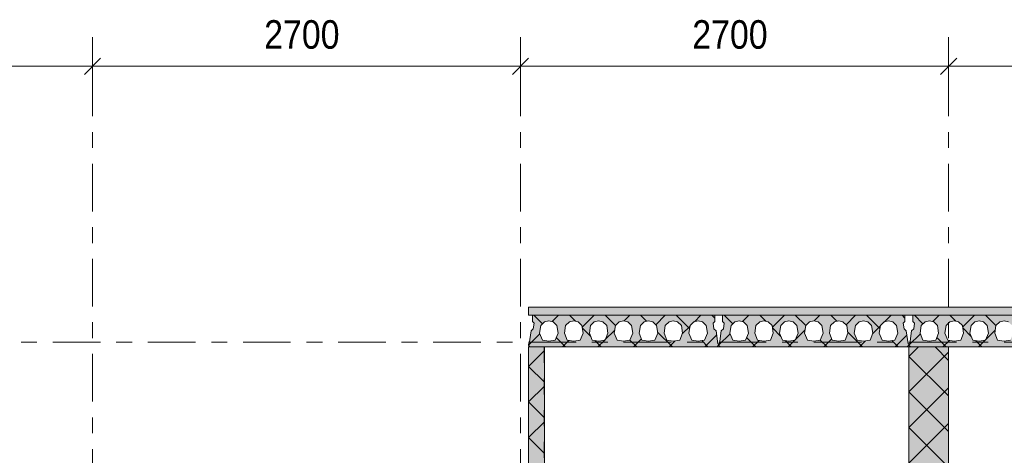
# Model space of a CAD drawing. Header units: millimetres. Extents: x -914 to -73, y -1403 to -809.
# Tile 30 of 79: x -721 to -659, y -1175 to -1148. Entities that reach past the tile are written whole.
import ezdxf

# ---------------------------------------------------------------- set-up
doc = ezdxf.new("R2010")
doc.units = ezdxf.units.MM
for name, pattern in [('XKITLINE00', [0]), ('XKITLINE01', [4, 1, -1, 1, -1]), ('XKITLINE03', [6, 3, -1, 1, -1])]:
    doc.linetypes.add(name, pattern=pattern)
for name, color, linetype, lineweight in [('Offset', 4, 'Continuous', 0), ('Onderdeel', 2, 'Continuous', 0), ('Stramien', 4, 'Continuous', 0)]:
    doc.layers.add(name, color=color, linetype=linetype, lineweight=lineweight)
doc.styles.add('ARIAL', font='arial.ttf')

msp = doc.modelspace()

# ---------------------------------------------------------------- hatches: boundary and pattern name
at = {"layer": 'Onderdeel'}
h = msp.add_hatch(color=256, dxfattribs=at)
h.paths.add_polyline_path([(-688.719, -1168.246), (-688.819, -1168.146), (-688.819, -1168.046), (-688.769, -1168.046), (-688.654, -1167.24), (-688.512, -1167.099), (-688.463, -1166.752), (-688.569, -1166.646), (-688.569, -1166.246), (-677.069, -1166.246), (-677.069, -1166.646), (-677.175, -1166.752), (-677.125, -1167.099), (-676.984, -1167.24), (-676.869, -1168.046), (-676.819, -1168.046), (-676.819, -1168.146), (-676.919, -1168.246)], flags=17)
h.paths.add_polyline_path([(-687.529, -1166.596), (-687.8, -1166.663), (-688.038, -1166.893), (-688.114, -1167.378), (-687.934, -1167.82), (-687.529, -1167.896), (-687.123, -1167.82), (-686.944, -1167.378), (-687.019, -1166.893), (-687.257, -1166.663)])
h.paths.add_polyline_path([(-685.959, -1166.596), (-686.23, -1166.663), (-686.468, -1166.893), (-686.544, -1167.378), (-686.364, -1167.82), (-685.959, -1167.896), (-685.553, -1167.82), (-685.374, -1167.378), (-685.449, -1166.893), (-685.687, -1166.663)])
h.paths.add_polyline_path([(-684.389, -1166.596), (-684.66, -1166.663), (-684.898, -1166.893), (-684.974, -1167.378), (-684.794, -1167.82), (-684.389, -1167.896), (-683.983, -1167.82), (-683.804, -1167.378), (-683.879, -1166.893), (-684.117, -1166.663)])
h.paths.add_polyline_path([(-682.819, -1166.596), (-683.09, -1166.663), (-683.328, -1166.893), (-683.404, -1167.378), (-683.224, -1167.82), (-682.819, -1167.896), (-682.413, -1167.82), (-682.234, -1167.378), (-682.309, -1166.893), (-682.547, -1166.663)])
h.paths.add_polyline_path([(-681.249, -1166.596), (-681.52, -1166.663), (-681.758, -1166.893), (-681.834, -1167.378), (-681.654, -1167.82), (-681.249, -1167.896), (-680.843, -1167.82), (-680.664, -1167.378), (-680.739, -1166.893), (-680.977, -1166.663)])
h.paths.add_polyline_path([(-679.679, -1166.596), (-679.95, -1166.663), (-680.188, -1166.893), (-680.264, -1167.378), (-680.084, -1167.82), (-679.679, -1167.896), (-679.273, -1167.82), (-679.094, -1167.378), (-679.169, -1166.893), (-679.407, -1166.663)])
h.paths.add_polyline_path([(-678.109, -1166.596), (-678.38, -1166.663), (-678.618, -1166.893), (-678.694, -1167.378), (-678.514, -1167.82), (-678.109, -1167.896), (-677.703, -1167.82), (-677.524, -1167.378), (-677.599, -1166.893), (-677.837, -1166.663)])
for points in [[(-514.814, -1166.246), (-688.818, -1166.246), (-688.818, -1165.746), (-514.814, -1165.746)], [(-687.813, -1182.946), (-688.813, -1182.946), (-688.813, -1168.246), (-687.813, -1168.246)], [(-662.318, -1213.746), (-664.818, -1213.746), (-664.818, -1168.246), (-662.318, -1168.246)]]:
    msp.add_hatch(color=256, dxfattribs=at).paths.add_polyline_path(points, flags=17)
h = msp.add_hatch(color=256, dxfattribs=at)
h.paths.add_polyline_path([(-676.719, -1168.246), (-676.819, -1168.146), (-676.819, -1168.046), (-676.769, -1168.046), (-676.654, -1167.24), (-676.512, -1167.099), (-676.463, -1166.752), (-676.569, -1166.646), (-676.569, -1166.246), (-665.069, -1166.246), (-665.069, -1166.646), (-665.175, -1166.752), (-665.125, -1167.099), (-664.984, -1167.24), (-664.869, -1168.046), (-664.819, -1168.046), (-664.819, -1168.146), (-664.919, -1168.246)], flags=17)
h.paths.add_polyline_path([(-675.529, -1166.596), (-675.8, -1166.663), (-676.038, -1166.893), (-676.114, -1167.378), (-675.934, -1167.82), (-675.529, -1167.896), (-675.123, -1167.82), (-674.944, -1167.378), (-675.019, -1166.893), (-675.257, -1166.663)])
h.paths.add_polyline_path([(-673.959, -1166.596), (-674.23, -1166.663), (-674.468, -1166.893), (-674.544, -1167.378), (-674.364, -1167.82), (-673.959, -1167.896), (-673.553, -1167.82), (-673.374, -1167.378), (-673.449, -1166.893), (-673.687, -1166.663)])
h.paths.add_polyline_path([(-672.389, -1166.596), (-672.66, -1166.663), (-672.898, -1166.893), (-672.974, -1167.378), (-672.794, -1167.82), (-672.389, -1167.896), (-671.983, -1167.82), (-671.804, -1167.378), (-671.879, -1166.893), (-672.117, -1166.663)])
h.paths.add_polyline_path([(-670.819, -1166.596), (-671.09, -1166.663), (-671.328, -1166.893), (-671.404, -1167.378), (-671.224, -1167.82), (-670.819, -1167.896), (-670.413, -1167.82), (-670.234, -1167.378), (-670.309, -1166.893), (-670.547, -1166.663)])
h.paths.add_polyline_path([(-669.249, -1166.596), (-669.52, -1166.663), (-669.758, -1166.893), (-669.834, -1167.378), (-669.654, -1167.82), (-669.249, -1167.896), (-668.843, -1167.82), (-668.664, -1167.378), (-668.739, -1166.893), (-668.977, -1166.663)])
h.paths.add_polyline_path([(-667.679, -1166.596), (-667.95, -1166.663), (-668.188, -1166.893), (-668.264, -1167.378), (-668.084, -1167.82), (-667.679, -1167.896), (-667.273, -1167.82), (-667.094, -1167.378), (-667.169, -1166.893), (-667.407, -1166.663)])
h.paths.add_polyline_path([(-666.109, -1166.596), (-666.38, -1166.663), (-666.618, -1166.893), (-666.694, -1167.378), (-666.514, -1167.82), (-666.109, -1167.896), (-665.703, -1167.82), (-665.524, -1167.378), (-665.599, -1166.893), (-665.837, -1166.663)])
h = msp.add_hatch(color=256, dxfattribs=at)
h.paths.add_polyline_path([(-664.719, -1168.246), (-664.819, -1168.146), (-664.819, -1168.046), (-664.769, -1168.046), (-664.654, -1167.24), (-664.512, -1167.099), (-664.463, -1166.752), (-664.569, -1166.646), (-664.569, -1166.246), (-653.069, -1166.246), (-653.069, -1166.646), (-653.175, -1166.752), (-653.125, -1167.099), (-652.984, -1167.24), (-652.869, -1168.046), (-652.819, -1168.046), (-652.819, -1168.146), (-652.919, -1168.246)], flags=17)
h.paths.add_polyline_path([(-663.529, -1166.596), (-663.8, -1166.663), (-664.038, -1166.893), (-664.114, -1167.378), (-663.934, -1167.82), (-663.529, -1167.896), (-663.123, -1167.82), (-662.944, -1167.378), (-663.019, -1166.893), (-663.257, -1166.663)])
h.paths.add_polyline_path([(-661.959, -1166.596), (-662.23, -1166.663), (-662.468, -1166.893), (-662.544, -1167.378), (-662.364, -1167.82), (-661.959, -1167.896), (-661.553, -1167.82), (-661.374, -1167.378), (-661.449, -1166.893), (-661.687, -1166.663)])
h.paths.add_polyline_path([(-660.389, -1166.596), (-660.66, -1166.663), (-660.898, -1166.893), (-660.974, -1167.378), (-660.794, -1167.82), (-660.389, -1167.896), (-659.983, -1167.82), (-659.804, -1167.378), (-659.879, -1166.893), (-660.117, -1166.663)])
h.paths.add_polyline_path([(-658.819, -1166.596), (-659.09, -1166.663), (-659.328, -1166.893), (-659.404, -1167.378), (-659.224, -1167.82), (-658.819, -1167.896), (-658.413, -1167.82), (-658.234, -1167.378), (-658.309, -1166.893), (-658.547, -1166.663)])
h.paths.add_polyline_path([(-657.249, -1166.596), (-657.52, -1166.663), (-657.758, -1166.893), (-657.834, -1167.378), (-657.654, -1167.82), (-657.249, -1167.896), (-656.843, -1167.82), (-656.664, -1167.378), (-656.739, -1166.893), (-656.977, -1166.663)])
h.paths.add_polyline_path([(-655.679, -1166.596), (-655.95, -1166.663), (-656.188, -1166.893), (-656.264, -1167.378), (-656.084, -1167.82), (-655.679, -1167.896), (-655.273, -1167.82), (-655.094, -1167.378), (-655.169, -1166.893), (-655.407, -1166.663)])
h.paths.add_polyline_path([(-654.109, -1166.596), (-654.38, -1166.663), (-654.618, -1166.893), (-654.694, -1167.378), (-654.514, -1167.82), (-654.109, -1167.896), (-653.703, -1167.82), (-653.524, -1167.378), (-653.599, -1166.893), (-653.837, -1166.663)])

# ---------------------------------------------------------------- linework, layer by layer
at = {"layer": 'Offset', "linetype": 'XKITLINE00', "lineweight": 0}
for p, q in [((-716.314, -1152.704), (-716.314, -1148.744)), ((-716.314, -1152.704), (-716.314, -1148.744)), ((-689.314, -1152.704), (-689.314, -1148.744)), ((-689.314, -1152.704), (-689.314, -1148.744)), ((-662.314, -1152.704), (-662.314, -1148.744)), ((-662.314, -1152.704), (-662.314, -1148.744)), ((-715.805, -1150.035), (-716.823, -1151.053)), ((-715.805, -1150.035), (-716.823, -1151.053)), ((-688.805, -1150.035), (-689.823, -1151.053)), ((-688.805, -1150.035), (-689.823, -1151.053)), ((-661.805, -1150.035), (-662.823, -1151.053)), ((-661.805, -1150.035), (-662.823, -1151.053)), ((-743.314, -1150.544), (-716.314, -1150.544)), ((-716.314, -1150.544), (-689.314, -1150.544)), ((-689.314, -1150.544), (-662.314, -1150.544)), ((-662.314, -1150.544), (-635.314, -1150.544))]:
    msp.add_line(p, q, dxfattribs=at)
at = {"layer": 'Offset'}
for p in [(-716.314, -1150.544), (-716.314, -1150.544), (-689.314, -1150.544), (-689.314, -1150.544), (-662.314, -1150.544), (-662.314, -1150.544)]:
    msp.add_point(p, dxfattribs=at)
at = {"layer": 'Onderdeel', "linetype": 'XKITLINE00', "lineweight": 0}
for p, q in [((-514.814, -1165.746), (-688.818, -1165.746)), ((-688.818, -1166.246), (-688.818, -1165.746)), ((-688.818, -1166.246), (-514.814, -1166.246)), ((-688.569, -1166.646), (-688.569, -1166.246)), ((-688.569, -1166.246), (-677.069, -1166.246)), ((-687.931, -1166.789), (-688.474, -1166.246)), ((-687.32, -1166.648), (-686.919, -1166.246)), ((-685.852, -1166.622), (-686.229, -1166.246)), ((-685.432, -1167.005), (-684.674, -1166.246)), ((-683.328, -1166.902), (-683.984, -1166.246)), ((-682.787, -1166.604), (-682.429, -1166.246)), ((-681.361, -1166.624), (-681.738, -1166.246)), ((-680.786, -1166.848), (-680.184, -1166.246)), ((-678.649, -1167.091), (-679.493, -1166.246)), ((-678.349, -1166.657), (-677.938, -1166.246)), ((-677.069, -1166.426), (-677.248, -1166.246)), ((-677.069, -1166.246), (-677.069, -1166.646)), ((-676.569, -1166.646), (-676.569, -1166.246)), ((-676.569, -1166.246), (-665.069, -1166.246)), ((-675.931, -1166.789), (-676.474, -1166.246)), ((-675.32, -1166.648), (-674.919, -1166.246)), ((-673.852, -1166.622), (-674.229, -1166.246)), ((-673.432, -1167.005), (-672.674, -1166.246)), ((-671.328, -1166.902), (-671.984, -1166.246)), ((-670.787, -1166.604), (-670.429, -1166.246)), ((-669.361, -1166.624), (-669.738, -1166.246)), ((-668.786, -1166.848), (-668.184, -1166.246)), ((-666.649, -1167.091), (-667.493, -1166.246)), ((-666.349, -1166.657), (-665.938, -1166.246)), ((-665.069, -1166.426), (-665.248, -1166.246)), ((-665.069, -1166.246), (-665.069, -1166.646)), ((-664.569, -1166.646), (-664.569, -1166.246)), ((-653.069, -1166.246), (-664.569, -1166.246)), ((-663.931, -1166.789), (-664.474, -1166.246)), ((-663.32, -1166.648), (-662.919, -1166.246)), ((-661.852, -1166.622), (-662.229, -1166.246)), ((-661.432, -1167.005), (-660.674, -1166.246)), ((-659.328, -1166.902), (-659.984, -1166.246)), ((-688.463, -1166.752), (-688.569, -1166.646)), ((-688.512, -1167.099), (-688.463, -1166.752)), ((-687.8, -1166.663), (-688.038, -1166.893)), ((-687.529, -1166.596), (-687.8, -1166.663)), ((-687.257, -1166.663), (-687.529, -1166.596)), ((-687.019, -1166.893), (-687.257, -1166.663)), ((-687.257, -1166.663), (-687.257, -1166.663)), ((-686.23, -1166.663), (-686.468, -1166.893)), ((-685.959, -1166.596), (-686.23, -1166.663)), ((-685.687, -1166.663), (-685.959, -1166.596)), ((-685.449, -1166.893), (-685.687, -1166.663)), ((-685.687, -1166.663), (-685.687, -1166.663)), ((-684.66, -1166.663), (-684.898, -1166.893)), ((-684.389, -1166.596), (-684.66, -1166.663)), ((-684.117, -1166.663), (-684.389, -1166.596)), ((-683.879, -1166.893), (-684.117, -1166.663)), ((-684.117, -1166.663), (-684.117, -1166.663)), ((-683.09, -1166.663), (-683.328, -1166.893)), ((-682.819, -1166.596), (-683.09, -1166.663)), ((-682.547, -1166.663), (-682.819, -1166.596)), ((-682.309, -1166.893), (-682.547, -1166.663)), ((-682.547, -1166.663), (-682.547, -1166.663)), ((-681.52, -1166.663), (-681.758, -1166.893)), ((-681.249, -1166.596), (-681.52, -1166.663)), ((-680.977, -1166.663), (-681.249, -1166.596)), ((-680.739, -1166.893), (-680.977, -1166.663)), ((-680.977, -1166.663), (-680.977, -1166.663)), ((-679.95, -1166.663), (-680.188, -1166.893)), ((-679.679, -1166.596), (-679.95, -1166.663)), ((-679.407, -1166.663), (-679.679, -1166.596)), ((-679.169, -1166.893), (-679.407, -1166.663)), ((-679.407, -1166.663), (-679.407, -1166.663)), ((-678.38, -1166.663), (-678.618, -1166.893)), ((-678.109, -1166.596), (-678.38, -1166.663)), ((-677.837, -1166.663), (-678.109, -1166.596)), ((-677.599, -1166.893), (-677.837, -1166.663)), ((-677.837, -1166.663), (-677.837, -1166.663)), ((-677.069, -1166.646), (-677.175, -1166.752)), ((-677.175, -1166.752), (-677.174, -1166.752)), ((-677.175, -1166.752), (-677.125, -1167.099)), ((-677.069, -1166.646), (-677.068, -1166.646)), ((-676.463, -1166.752), (-676.569, -1166.646)), ((-676.512, -1167.099), (-676.463, -1166.752)), ((-675.8, -1166.663), (-676.038, -1166.893)), ((-675.529, -1166.596), (-675.8, -1166.663)), ((-675.257, -1166.663), (-675.529, -1166.596)), ((-675.019, -1166.893), (-675.257, -1166.663)), ((-675.257, -1166.663), (-675.257, -1166.663)), ((-674.23, -1166.663), (-674.468, -1166.893)), ((-673.959, -1166.596), (-674.23, -1166.663)), ((-673.687, -1166.663), (-673.959, -1166.596)), ((-673.449, -1166.893), (-673.687, -1166.663)), ((-673.687, -1166.663), (-673.687, -1166.663)), ((-672.66, -1166.663), (-672.898, -1166.893)), ((-672.389, -1166.596), (-672.66, -1166.663)), ((-672.117, -1166.663), (-672.389, -1166.596)), ((-671.879, -1166.893), (-672.117, -1166.663)), ((-672.117, -1166.663), (-672.117, -1166.663)), ((-671.09, -1166.663), (-671.328, -1166.893)), ((-670.819, -1166.596), (-671.09, -1166.663)), ((-670.547, -1166.663), (-670.819, -1166.596)), ((-670.309, -1166.893), (-670.547, -1166.663)), ((-670.547, -1166.663), (-670.547, -1166.663)), ((-669.52, -1166.663), (-669.758, -1166.893)), ((-669.249, -1166.596), (-669.52, -1166.663)), ((-668.977, -1166.663), (-669.249, -1166.596)), ((-668.739, -1166.893), (-668.977, -1166.663)), ((-668.977, -1166.663), (-668.977, -1166.663)), ((-667.95, -1166.663), (-668.188, -1166.893)), ((-667.679, -1166.596), (-667.95, -1166.663)), ((-667.407, -1166.663), (-667.679, -1166.596)), ((-667.169, -1166.893), (-667.407, -1166.663)), ((-667.407, -1166.663), (-667.407, -1166.663)), ((-666.38, -1166.663), (-666.618, -1166.893)), ((-666.109, -1166.596), (-666.38, -1166.663)), ((-665.837, -1166.663), (-666.109, -1166.596)), ((-665.599, -1166.893), (-665.837, -1166.663)), ((-665.837, -1166.663), (-665.837, -1166.663)), ((-665.069, -1166.646), (-665.175, -1166.752)), ((-665.175, -1166.752), (-665.174, -1166.752)), ((-665.175, -1166.752), (-665.125, -1167.099)), ((-665.069, -1166.646), (-665.068, -1166.646)), ((-664.463, -1166.752), (-664.569, -1166.646)), ((-664.512, -1167.099), (-664.463, -1166.752)), ((-663.8, -1166.663), (-664.038, -1166.893)), ((-663.529, -1166.596), (-663.8, -1166.663)), ((-663.257, -1166.663), (-663.529, -1166.596)), ((-663.019, -1166.893), (-663.257, -1166.663)), ((-663.257, -1166.663), (-663.257, -1166.663)), ((-662.23, -1166.663), (-662.468, -1166.893)), ((-661.959, -1166.596), (-662.23, -1166.663)), ((-661.687, -1166.663), (-661.959, -1166.596)), ((-661.449, -1166.893), (-661.687, -1166.663)), ((-661.687, -1166.663), (-661.687, -1166.663)), ((-660.66, -1166.663), (-660.898, -1166.893)), ((-660.389, -1166.596), (-660.66, -1166.663)), ((-660.117, -1166.663), (-660.389, -1166.596)), ((-659.879, -1166.893), (-660.117, -1166.663)), ((-660.117, -1166.663), (-660.117, -1166.663)), ((-659.09, -1166.663), (-659.328, -1166.893)), ((-658.819, -1166.596), (-659.09, -1166.663)), ((-658.547, -1166.663), (-658.819, -1166.596)), ((-688.819, -1168.146), (-688.095, -1167.423)), ((-688.769, -1168.046), (-688.654, -1167.24)), ((-688.654, -1167.24), (-688.512, -1167.099)), ((-688.038, -1166.893), (-688.114, -1167.378)), ((-688.114, -1167.378), (-688.113, -1167.378)), ((-688.114, -1167.378), (-687.934, -1167.82)), ((-688.038, -1166.893), (-688.037, -1166.893)), ((-687.123, -1167.82), (-686.944, -1167.378)), ((-686.944, -1167.378), (-687.019, -1166.893)), ((-686.468, -1166.893), (-686.544, -1167.378)), ((-686.544, -1167.378), (-686.543, -1167.378)), ((-686.544, -1167.378), (-686.364, -1167.82)), ((-686.468, -1166.893), (-686.467, -1166.893)), ((-685.553, -1167.82), (-685.374, -1167.378)), ((-685.374, -1167.378), (-685.449, -1166.893)), ((-684.889, -1167.586), (-685.425, -1167.05)), ((-684.898, -1166.893), (-684.974, -1167.378)), ((-684.974, -1167.378), (-684.973, -1167.378)), ((-684.974, -1167.378), (-684.794, -1167.82)), ((-684.898, -1166.893), (-684.897, -1166.893)), ((-683.991, -1167.809), (-683.375, -1167.192)), ((-683.983, -1167.82), (-683.804, -1167.378)), ((-683.804, -1167.378), (-683.879, -1166.893)), ((-683.328, -1166.893), (-683.404, -1167.378)), ((-683.404, -1167.378), (-683.403, -1167.378)), ((-683.404, -1167.378), (-683.224, -1167.82)), ((-683.328, -1166.893), (-683.327, -1166.893)), ((-682.413, -1167.82), (-682.234, -1167.378)), ((-682.234, -1167.378), (-682.309, -1166.893)), ((-681.758, -1166.893), (-681.834, -1167.378)), ((-681.834, -1167.378), (-681.833, -1167.378)), ((-681.834, -1167.378), (-681.654, -1167.82)), ((-681.758, -1166.893), (-681.757, -1166.893)), ((-680.843, -1167.82), (-680.664, -1167.378)), ((-680.664, -1167.378), (-680.739, -1166.893)), ((-679.738, -1168.246), (-680.674, -1167.31)), ((-680.188, -1166.893), (-680.264, -1167.378)), ((-680.264, -1167.378), (-680.263, -1167.378)), ((-680.264, -1167.378), (-680.084, -1167.82)), ((-680.188, -1166.893), (-680.187, -1166.893)), ((-679.273, -1167.82), (-679.094, -1167.378)), ((-679.094, -1167.378), (-679.169, -1166.893)), ((-679.11, -1167.418), (-678.622, -1166.93)), ((-678.618, -1166.893), (-678.694, -1167.378)), ((-678.694, -1167.378), (-678.514, -1167.82)), ((-678.694, -1167.378), (-678.693, -1167.378)), ((-678.618, -1166.893), (-678.617, -1166.893)), ((-677.703, -1167.82), (-677.524, -1167.378)), ((-677.524, -1167.378), (-677.599, -1166.893)), ((-677.125, -1167.099), (-677.125, -1167.099)), ((-677.125, -1167.099), (-676.984, -1167.24)), ((-676.984, -1167.24), (-676.983, -1167.24)), ((-676.984, -1167.24), (-676.869, -1168.046)), ((-676.819, -1168.146), (-676.095, -1167.423)), ((-676.769, -1168.046), (-676.654, -1167.24)), ((-676.654, -1167.24), (-676.512, -1167.099)), ((-676.038, -1166.893), (-676.114, -1167.378)), ((-676.114, -1167.378), (-676.113, -1167.378)), ((-676.114, -1167.378), (-675.934, -1167.82)), ((-676.038, -1166.893), (-676.037, -1166.893)), ((-675.123, -1167.82), (-674.944, -1167.378)), ((-674.944, -1167.378), (-675.019, -1166.893)), ((-674.468, -1166.893), (-674.544, -1167.378)), ((-674.544, -1167.378), (-674.543, -1167.378)), ((-674.544, -1167.378), (-674.364, -1167.82)), ((-674.468, -1166.893), (-674.467, -1166.893)), ((-673.553, -1167.82), (-673.374, -1167.378)), ((-673.374, -1167.378), (-673.449, -1166.893)), ((-672.889, -1167.586), (-673.425, -1167.05)), ((-672.898, -1166.893), (-672.974, -1167.378)), ((-672.974, -1167.378), (-672.973, -1167.378)), ((-672.974, -1167.378), (-672.794, -1167.82)), ((-672.898, -1166.893), (-672.897, -1166.893)), ((-671.991, -1167.809), (-671.375, -1167.192)), ((-671.983, -1167.82), (-671.804, -1167.378)), ((-671.804, -1167.378), (-671.879, -1166.893)), ((-671.328, -1166.893), (-671.404, -1167.378)), ((-671.404, -1167.378), (-671.403, -1167.378)), ((-671.404, -1167.378), (-671.224, -1167.82)), ((-671.328, -1166.893), (-671.327, -1166.893)), ((-670.413, -1167.82), (-670.234, -1167.378)), ((-670.234, -1167.378), (-670.309, -1166.893)), ((-669.758, -1166.893), (-669.834, -1167.378)), ((-669.834, -1167.378), (-669.833, -1167.378)), ((-669.834, -1167.378), (-669.654, -1167.82)), ((-669.758, -1166.893), (-669.757, -1166.893)), ((-668.843, -1167.82), (-668.664, -1167.378)), ((-668.664, -1167.378), (-668.739, -1166.893)), ((-667.738, -1168.246), (-668.674, -1167.31)), ((-668.188, -1166.893), (-668.264, -1167.378)), ((-668.264, -1167.378), (-668.263, -1167.378)), ((-668.264, -1167.378), (-668.084, -1167.82)), ((-668.188, -1166.893), (-668.187, -1166.893)), ((-667.273, -1167.82), (-667.094, -1167.378)), ((-667.094, -1167.378), (-667.169, -1166.893)), ((-667.11, -1167.418), (-666.622, -1166.93)), ((-666.618, -1166.893), (-666.694, -1167.378)), ((-666.694, -1167.378), (-666.514, -1167.82)), ((-666.694, -1167.378), (-666.693, -1167.378)), ((-666.618, -1166.893), (-666.617, -1166.893)), ((-665.703, -1167.82), (-665.524, -1167.378)), ((-665.524, -1167.378), (-665.599, -1166.893)), ((-665.125, -1167.099), (-665.125, -1167.099)), ((-665.125, -1167.099), (-664.984, -1167.24)), ((-664.984, -1167.24), (-664.983, -1167.24)), ((-664.984, -1167.24), (-664.869, -1168.046)), ((-664.819, -1168.146), (-664.095, -1167.423)), ((-664.769, -1168.046), (-664.654, -1167.24)), ((-664.654, -1167.24), (-664.512, -1167.099)), ((-664.038, -1166.893), (-664.114, -1167.378)), ((-664.114, -1167.378), (-664.113, -1167.378)), ((-664.114, -1167.378), (-663.934, -1167.82)), ((-664.038, -1166.893), (-664.037, -1166.893)), ((-663.123, -1167.82), (-662.944, -1167.378)), ((-662.944, -1167.378), (-663.019, -1166.893)), ((-662.468, -1166.893), (-662.544, -1167.378)), ((-662.544, -1167.378), (-662.543, -1167.378)), ((-662.544, -1167.378), (-662.364, -1167.82)), ((-662.468, -1166.893), (-662.467, -1166.893)), ((-661.553, -1167.82), (-661.374, -1167.378)), ((-661.374, -1167.378), (-661.449, -1166.893)), ((-660.889, -1167.586), (-661.425, -1167.05)), ((-660.898, -1166.893), (-660.974, -1167.378)), ((-660.974, -1167.378), (-660.973, -1167.378)), ((-660.974, -1167.378), (-660.794, -1167.82)), ((-660.898, -1166.893), (-660.897, -1166.893)), ((-659.991, -1167.809), (-659.375, -1167.192)), ((-659.983, -1167.82), (-659.804, -1167.378)), ((-659.804, -1167.378), (-659.879, -1166.893)), ((-659.328, -1166.893), (-659.404, -1167.378)), ((-659.404, -1167.378), (-659.403, -1167.378)), ((-659.404, -1167.378), (-659.224, -1167.82)), ((-659.328, -1166.893), (-659.327, -1166.893)), ((-688.819, -1168.146), (-688.819, -1168.046)), ((-688.819, -1168.046), (-688.769, -1168.046)), ((-687.934, -1167.82), (-687.529, -1167.896)), ((-687.529, -1167.896), (-687.123, -1167.82)), ((-686.474, -1168.246), (-687.059, -1167.661)), ((-686.674, -1168.246), (-686.266, -1167.838)), ((-686.364, -1167.82), (-685.959, -1167.896)), ((-685.959, -1167.896), (-685.553, -1167.82)), ((-684.794, -1167.82), (-684.389, -1167.896)), ((-684.229, -1168.246), (-684.623, -1167.852)), ((-684.429, -1168.246), (-684.006, -1167.824)), ((-684.389, -1167.896), (-683.983, -1167.82)), ((-683.224, -1167.82), (-682.819, -1167.896)), ((-682.819, -1167.896), (-682.413, -1167.82)), ((-681.984, -1168.246), (-682.413, -1167.817)), ((-682.184, -1168.246), (-681.684, -1167.746)), ((-681.654, -1167.82), (-681.249, -1167.896)), ((-681.249, -1167.896), (-680.843, -1167.82)), ((-680.084, -1167.82), (-679.679, -1167.896)), ((-679.938, -1168.246), (-679.567, -1167.875)), ((-679.679, -1167.896), (-679.273, -1167.82)), ((-678.514, -1167.82), (-678.109, -1167.896)), ((-678.109, -1167.896), (-677.703, -1167.82)), ((-677.493, -1168.246), (-677.886, -1167.854)), ((-677.693, -1168.246), (-676.947, -1167.5)), ((-676.869, -1168.046), (-676.819, -1168.046)), ((-676.819, -1168.146), (-676.819, -1168.046)), ((-676.819, -1168.046), (-676.769, -1168.046)), ((-676.819, -1168.046), (-676.819, -1168.146)), ((-675.934, -1167.82), (-675.529, -1167.896)), ((-675.529, -1167.896), (-675.123, -1167.82)), ((-674.474, -1168.246), (-675.059, -1167.661)), ((-674.674, -1168.246), (-674.266, -1167.838)), ((-674.364, -1167.82), (-673.959, -1167.896)), ((-673.959, -1167.896), (-673.553, -1167.82)), ((-672.794, -1167.82), (-672.389, -1167.896)), ((-672.229, -1168.246), (-672.623, -1167.852)), ((-672.429, -1168.246), (-672.006, -1167.824)), ((-672.389, -1167.896), (-671.983, -1167.82)), ((-671.224, -1167.82), (-670.819, -1167.896)), ((-670.819, -1167.896), (-670.413, -1167.82)), ((-669.984, -1168.246), (-670.413, -1167.817)), ((-670.184, -1168.246), (-669.684, -1167.746)), ((-669.654, -1167.82), (-669.249, -1167.896)), ((-669.249, -1167.896), (-668.843, -1167.82)), ((-668.084, -1167.82), (-667.679, -1167.896)), ((-667.938, -1168.246), (-667.567, -1167.875)), ((-667.679, -1167.896), (-667.273, -1167.82)), ((-666.514, -1167.82), (-666.109, -1167.896)), ((-666.109, -1167.896), (-665.703, -1167.82)), ((-665.493, -1168.246), (-665.886, -1167.854)), ((-665.693, -1168.246), (-664.947, -1167.5)), ((-664.869, -1168.046), (-664.819, -1168.046)), ((-664.819, -1168.046), (-664.819, -1168.146)), ((-664.819, -1168.146), (-664.819, -1168.046)), ((-664.819, -1168.046), (-664.769, -1168.046)), ((-663.934, -1167.82), (-663.529, -1167.896)), ((-663.529, -1167.896), (-663.123, -1167.82)), ((-662.474, -1168.246), (-663.059, -1167.661)), ((-662.674, -1168.246), (-662.266, -1167.838)), ((-662.364, -1167.82), (-661.959, -1167.896)), ((-661.959, -1167.896), (-661.553, -1167.82)), ((-660.794, -1167.82), (-660.389, -1167.896)), ((-660.229, -1168.246), (-660.623, -1167.852)), ((-660.429, -1168.246), (-660.006, -1167.824)), ((-660.389, -1167.896), (-659.983, -1167.82)), ((-659.224, -1167.82), (-658.819, -1167.896)), ((-658.819, -1167.896), (-658.413, -1167.82)), ((-688.819, -1168.146), (-688.819, -1168.146)), ((-688.761, -1168.204), (-688.819, -1168.146)), ((-688.819, -1168.146), (-688.819, -1168.146)), ((-688.719, -1168.246), (-688.819, -1168.146)), ((-688.813, -1168.246), (-688.815, -1168.246)), ((-688.813, -1182.946), (-688.813, -1168.246)), ((-688.813, -1168.246), (-687.813, -1168.246)), ((-688.813, -1169.476), (-687.813, -1168.476)), ((-688.719, -1168.246), (-676.918, -1168.246)), ((-687.813, -1168.246), (-687.813, -1182.946)), ((-676.919, -1168.246), (-676.819, -1168.146)), ((-676.919, -1168.246), (-676.719, -1168.246)), ((-676.819, -1168.146), (-676.819, -1168.146)), ((-676.761, -1168.204), (-676.819, -1168.146)), ((-676.819, -1168.146), (-676.819, -1168.146)), ((-676.719, -1168.246), (-676.819, -1168.146)), ((-676.719, -1168.246), (-664.918, -1168.246)), ((-664.919, -1168.246), (-664.819, -1168.146)), ((-664.919, -1168.246), (-664.818, -1168.246)), ((-664.819, -1168.146), (-664.819, -1168.146)), ((-664.761, -1168.204), (-664.819, -1168.146)), ((-664.819, -1168.146), (-664.819, -1168.146)), ((-664.719, -1168.246), (-664.819, -1168.146)), ((-664.818, -1168.845), (-664.219, -1168.246)), ((-664.818, -1213.746), (-664.818, -1168.246)), ((-664.818, -1168.246), (-664.818, -1168.246)), ((-664.818, -1168.246), (-662.318, -1168.246)), ((-664.818, -1171.09), (-662.318, -1168.59)), ((-652.918, -1168.246), (-664.719, -1168.246)), ((-662.318, -1169.1), (-663.171, -1168.246)), ((-662.318, -1168.246), (-662.318, -1168.246)), ((-662.318, -1213.746), (-662.318, -1168.246)), ((-662.318, -1171.345), (-664.818, -1168.845)), ((-687.813, -1170.476), (-688.813, -1169.476)), ((-688.813, -1171.721), (-687.813, -1170.721)), ((-664.818, -1173.335), (-662.318, -1170.835)), ((-662.318, -1173.59), (-664.818, -1171.09)), ((-687.813, -1172.721), (-688.813, -1171.721)), ((-688.813, -1173.966), (-687.813, -1172.966)), ((-664.818, -1175.58), (-662.318, -1173.08)), ((-662.318, -1175.835), (-664.818, -1173.335)), ((-687.813, -1174.966), (-688.813, -1173.966))]:
    msp.add_line(p, q, dxfattribs=at)
at = {"layer": 'Onderdeel', "linetype": 'XKITLINE01', "lineweight": 0}
for p, q in [((-688.569, -1166.246), (-688.568, -1166.246)), ((-677.069, -1166.246), (-677.068, -1166.246)), ((-676.569, -1166.246), (-676.568, -1166.246)), ((-665.069, -1166.246), (-665.068, -1166.246)), ((-664.569, -1166.246), (-664.568, -1166.246)), ((-688.569, -1166.646), (-688.568, -1166.646)), ((-688.463, -1166.752), (-688.462, -1166.752)), ((-687.8, -1166.663), (-687.8, -1166.663)), ((-687.529, -1166.596), (-687.528, -1166.596)), ((-686.23, -1166.663), (-686.23, -1166.663)), ((-685.959, -1166.596), (-685.958, -1166.596)), ((-684.66, -1166.663), (-684.66, -1166.663)), ((-684.389, -1166.596), (-684.388, -1166.596)), ((-683.09, -1166.663), (-683.09, -1166.663)), ((-682.819, -1166.596), (-682.818, -1166.596)), ((-681.52, -1166.663), (-681.52, -1166.663)), ((-681.249, -1166.596), (-681.248, -1166.596)), ((-679.95, -1166.663), (-679.95, -1166.663)), ((-679.679, -1166.596), (-679.678, -1166.596)), ((-678.38, -1166.663), (-678.38, -1166.663)), ((-678.109, -1166.596), (-678.108, -1166.596)), ((-676.569, -1166.646), (-676.568, -1166.646)), ((-676.463, -1166.752), (-676.462, -1166.752)), ((-675.8, -1166.663), (-675.8, -1166.663)), ((-675.529, -1166.596), (-675.528, -1166.596)), ((-674.23, -1166.663), (-674.23, -1166.663)), ((-673.959, -1166.596), (-673.958, -1166.596)), ((-672.66, -1166.663), (-672.66, -1166.663)), ((-672.389, -1166.596), (-672.388, -1166.596)), ((-671.09, -1166.663), (-671.09, -1166.663)), ((-670.819, -1166.596), (-670.818, -1166.596)), ((-669.52, -1166.663), (-669.52, -1166.663)), ((-669.249, -1166.596), (-669.248, -1166.596)), ((-667.95, -1166.663), (-667.95, -1166.663)), ((-667.679, -1166.596), (-667.678, -1166.596)), ((-666.38, -1166.663), (-666.38, -1166.663)), ((-666.109, -1166.596), (-666.108, -1166.596)), ((-664.569, -1166.646), (-664.568, -1166.646)), ((-664.463, -1166.752), (-664.462, -1166.752)), ((-663.8, -1166.663), (-663.8, -1166.663)), ((-663.529, -1166.596), (-663.528, -1166.596)), ((-662.23, -1166.663), (-662.23, -1166.663)), ((-661.959, -1166.596), (-661.958, -1166.596)), ((-660.66, -1166.663), (-660.66, -1166.663)), ((-660.389, -1166.596), (-660.388, -1166.596)), ((-659.09, -1166.663), (-659.09, -1166.663)), ((-658.819, -1166.596), (-658.818, -1166.596)), ((-688.654, -1167.24), (-688.653, -1167.24)), ((-688.512, -1167.099), (-688.512, -1167.099)), ((-687.019, -1166.893), (-687.019, -1166.893)), ((-686.944, -1167.378), (-686.943, -1167.378)), ((-685.449, -1166.893), (-685.449, -1166.893)), ((-685.374, -1167.378), (-685.373, -1167.378)), ((-683.879, -1166.893), (-683.879, -1166.893)), ((-683.804, -1167.378), (-683.803, -1167.378)), ((-682.309, -1166.893), (-682.309, -1166.893)), ((-682.234, -1167.378), (-682.233, -1167.378)), ((-680.739, -1166.893), (-680.739, -1166.893)), ((-680.664, -1167.378), (-680.663, -1167.378)), ((-679.169, -1166.893), (-679.169, -1166.893)), ((-679.094, -1167.378), (-679.093, -1167.378)), ((-677.599, -1166.893), (-677.599, -1166.893)), ((-677.524, -1167.378), (-677.523, -1167.378)), ((-676.654, -1167.24), (-676.653, -1167.24)), ((-676.512, -1167.099), (-676.512, -1167.099)), ((-675.019, -1166.893), (-675.019, -1166.893)), ((-674.944, -1167.378), (-674.943, -1167.378)), ((-673.449, -1166.893), (-673.449, -1166.893)), ((-673.374, -1167.378), (-673.373, -1167.378)), ((-671.879, -1166.893), (-671.879, -1166.893)), ((-671.804, -1167.378), (-671.803, -1167.378)), ((-670.309, -1166.893), (-670.309, -1166.893)), ((-670.234, -1167.378), (-670.233, -1167.378)), ((-668.739, -1166.893), (-668.739, -1166.893)), ((-668.664, -1167.378), (-668.663, -1167.378)), ((-667.169, -1166.893), (-667.169, -1166.893)), ((-667.094, -1167.378), (-667.093, -1167.378)), ((-665.599, -1166.893), (-665.599, -1166.893)), ((-665.524, -1167.378), (-665.523, -1167.378)), ((-664.654, -1167.24), (-664.653, -1167.24)), ((-664.512, -1167.099), (-664.512, -1167.099)), ((-663.019, -1166.893), (-663.019, -1166.893)), ((-662.944, -1167.378), (-662.943, -1167.378)), ((-661.449, -1166.893), (-661.449, -1166.893)), ((-661.374, -1167.378), (-661.373, -1167.378)), ((-659.879, -1166.893), (-659.879, -1166.893)), ((-659.804, -1167.378), (-659.803, -1167.378)), ((-688.819, -1168.046), (-688.818, -1168.046)), ((-688.769, -1168.046), (-688.768, -1168.046)), ((-687.934, -1167.82), (-687.933, -1167.82)), ((-687.529, -1167.896), (-687.528, -1167.896)), ((-687.123, -1167.82), (-687.123, -1167.82)), ((-686.364, -1167.82), (-686.363, -1167.82)), ((-685.959, -1167.896), (-685.958, -1167.896)), ((-685.553, -1167.82), (-685.553, -1167.82)), ((-684.794, -1167.82), (-684.793, -1167.82)), ((-684.389, -1167.896), (-684.388, -1167.896)), ((-683.983, -1167.82), (-683.983, -1167.82)), ((-683.224, -1167.82), (-683.223, -1167.82)), ((-682.819, -1167.896), (-682.818, -1167.896)), ((-682.413, -1167.82), (-682.413, -1167.82)), ((-681.654, -1167.82), (-681.653, -1167.82)), ((-681.249, -1167.896), (-681.248, -1167.896)), ((-680.843, -1167.82), (-680.843, -1167.82)), ((-680.084, -1167.82), (-680.083, -1167.82)), ((-679.679, -1167.896), (-679.678, -1167.896)), ((-679.273, -1167.82), (-679.273, -1167.82)), ((-678.514, -1167.82), (-678.513, -1167.82)), ((-678.109, -1167.896), (-678.108, -1167.896)), ((-677.703, -1167.82), (-677.703, -1167.82)), ((-676.869, -1168.046), (-676.868, -1168.046)), ((-676.819, -1168.046), (-676.818, -1168.046)), ((-676.819, -1168.046), (-676.818, -1168.046)), ((-676.769, -1168.046), (-676.768, -1168.046)), ((-675.934, -1167.82), (-675.933, -1167.82)), ((-675.529, -1167.896), (-675.528, -1167.896)), ((-675.123, -1167.82), (-675.123, -1167.82)), ((-674.364, -1167.82), (-674.363, -1167.82)), ((-673.959, -1167.896), (-673.958, -1167.896)), ((-673.553, -1167.82), (-673.553, -1167.82)), ((-672.794, -1167.82), (-672.793, -1167.82)), ((-672.389, -1167.896), (-672.388, -1167.896)), ((-671.983, -1167.82), (-671.983, -1167.82)), ((-671.224, -1167.82), (-671.223, -1167.82)), ((-670.819, -1167.896), (-670.818, -1167.896)), ((-670.413, -1167.82), (-670.413, -1167.82)), ((-669.654, -1167.82), (-669.653, -1167.82)), ((-669.249, -1167.896), (-669.248, -1167.896)), ((-668.843, -1167.82), (-668.843, -1167.82)), ((-668.084, -1167.82), (-668.083, -1167.82)), ((-667.679, -1167.896), (-667.678, -1167.896)), ((-667.273, -1167.82), (-667.273, -1167.82)), ((-666.514, -1167.82), (-666.513, -1167.82)), ((-666.109, -1167.896), (-666.108, -1167.896)), ((-665.703, -1167.82), (-665.703, -1167.82)), ((-664.869, -1168.046), (-664.868, -1168.046)), ((-664.819, -1168.046), (-664.818, -1168.046)), ((-664.819, -1168.046), (-664.818, -1168.046)), ((-664.769, -1168.046), (-664.768, -1168.046)), ((-663.934, -1167.82), (-663.933, -1167.82)), ((-663.529, -1167.896), (-663.528, -1167.896)), ((-663.123, -1167.82), (-663.123, -1167.82)), ((-662.364, -1167.82), (-662.363, -1167.82)), ((-661.959, -1167.896), (-661.958, -1167.896)), ((-661.553, -1167.82), (-661.553, -1167.82)), ((-660.794, -1167.82), (-660.793, -1167.82)), ((-660.389, -1167.896), (-660.388, -1167.896)), ((-659.983, -1167.82), (-659.983, -1167.82)), ((-659.224, -1167.82), (-659.223, -1167.82)), ((-658.819, -1167.896), (-658.818, -1167.896)), ((-688.819, -1168.146), (-688.818, -1168.146)), ((-676.919, -1168.246), (-687.814, -1168.246)), ((-687.814, -1168.246), (-687.814, -1213.746)), ((-687.814, -1168.246), (-687.814, -1168.246)), ((-687.814, -1168.246), (-687.814, -1182.946)), ((-676.918, -1168.246), (-676.918, -1168.246)), ((-676.819, -1168.146), (-676.818, -1168.146)), ((-676.819, -1168.146), (-676.818, -1168.146)), ((-676.719, -1168.246), (-664.919, -1168.246)), ((-664.918, -1168.246), (-664.918, -1168.246)), ((-664.819, -1168.146), (-664.818, -1168.146)), ((-664.819, -1168.146), (-664.818, -1168.146)), ((-664.818, -1168.246), (-664.818, -1213.746)), ((-664.818, -1213.746), (-664.818, -1168.246)), ((-664.818, -1213.746), (-664.818, -1168.246)), ((-662.318, -1168.246), (-662.318, -1213.746))]:
    msp.add_line(p, q, dxfattribs=at)
at = {"layer": 'Stramien', "linetype": 'XKITLINE03', "lineweight": 0}
for p, q in [((-716.315, -1375.696), (-716.315, -1147.946)), ((-689.315, -1375.696), (-689.315, -1147.946)), ((-662.315, -1375.696), (-662.315, -1147.946)), ((-880.815, -1167.946), (-445.815, -1167.946))]:
    msp.add_line(p, q, dxfattribs=at)

# ---------------------------------------------------------------- texts
at = {"layer": 'Offset', "style": 'ARIAL', "width": 0.85}
for p in [(-705.484, -1149.434), (-678.484, -1149.434)]:
    msp.add_text('2700', height=1.8, dxfattribs=at).set_placement(p)

doc.saveas('drawing.dxf')
